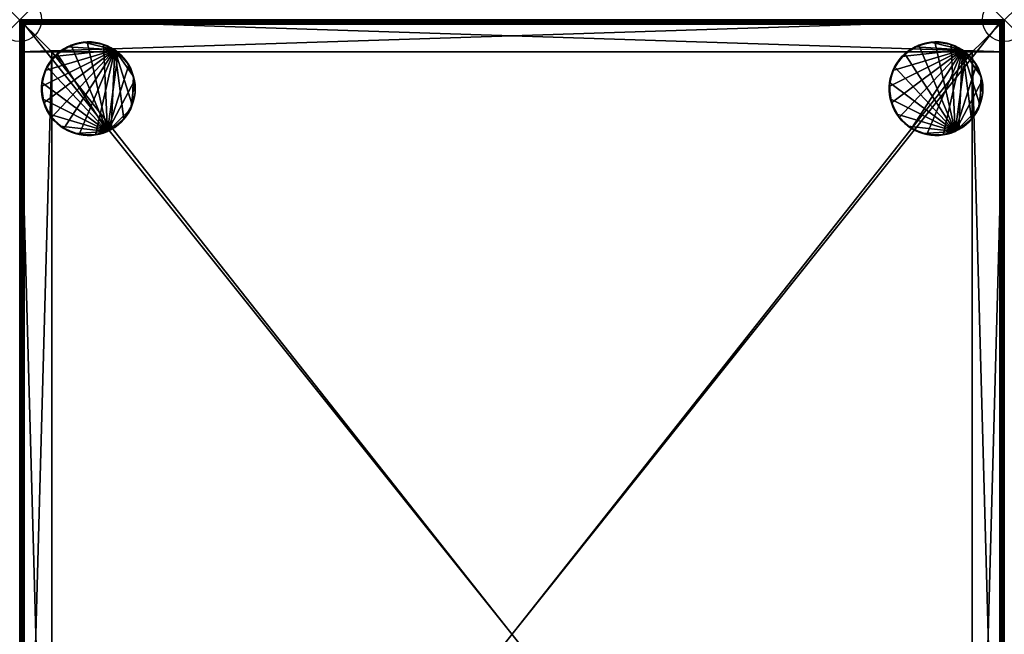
# Model space of a CAD drawing. Header units: inches. Extents: x 0 to 22.4, y -28 to 0.
# Tile 2 of 2: x 0 to 22.4, y -14 to 0. Entities that reach past the tile are written whole.
import ezdxf

# ---------------------------------------------------------------- set-up
doc = ezdxf.new("R2010")
doc.units = ezdxf.units.IN
doc.header["$MEASUREMENT"] = 0
doc.header["$PDMODE"] = 35
doc.header["$PDSIZE"] = 1
for name, color, linetype in [('A-FURN-3-NODE', 7, 'Continuous'), ('A-FURN-3-ST-LG', 252, 'Continuous'), ('A-FURN-3-ST-SI', 151, 'Continuous')]:
    doc.layers.add(name, color=color, linetype=linetype)
doc.layers.add('A-FURN-3-ST-LM', color=7, linetype='Continuous', true_color=0xffbd7a)

msp = doc.modelspace()

# ---------------------------------------------------------------- linework, layer by layer
at = {"layer": 'A-FURN-3-NODE'}
for p in [(0, 0), (22.428, 0)]:
    msp.add_point(p, dxfattribs=at)

# ---------------------------------------------------------------- meshes
at = {"layer": 'A-FURN-3-ST-LG'}
mesh = msp.add_polyface(dxfattribs=at)
corners = [(2.164, -0.689, 1.601), (0.497, -1.524, 1.601), (0.547, -1.897, 1.601), (0.58, -1.157, 1.601), (0.522, -1.337, 1.601), (0.506, -1.43, 1.601), (0.547, -1.246, 1.601), (0.784, -0.842, 1.601), (0.668, -0.991, 1.601), (0.62, -1.072, 1.601), (0.723, -0.914, 1.601), (0.497, -1.619, 1.601), (0.497, -1.524, 0), (0.497, -1.619, 0), (0.506, -1.43, 0), (0.522, -1.337, 0), (0.547, -1.246, 0), (0.58, -1.157, 0), (0.62, -1.072, 0), (0.668, -0.991, 0), (0.723, -0.914, 0), (0.784, -0.842, 0), (1.999, -2.546, 0), (1.172, -0.579, 0), (1.54, -0.504, 0), (0.852, -0.776, 0)]
mesh.append_faces([[corners[k] for k in face] for face in [(0, 1, 2), (0, 3, 1), (3, 4, 1), (4, 5, 1), (3, 6, 4), (0, 7, 3), (7, 8, 3), (8, 9, 3), (7, 10, 8), (11, 1, 12), (12, 13, 11), (1, 5, 14), (14, 12, 1), (5, 4, 15), (15, 14, 5), (4, 6, 16), (16, 15, 4), (6, 3, 17), (17, 16, 6), (3, 9, 18), (18, 17, 3), (9, 8, 19), (19, 18, 9), (8, 10, 20), (20, 19, 8), (21, 20, 10), (22, 23, 24), (22, 25, 23), (22, 18, 25), (18, 20, 25), (18, 19, 20), (14, 16, 18), (16, 17, 18), (14, 15, 16), (13, 12, 14)]])
mesh = msp.add_polyface(dxfattribs=at)
corners = [(2.164, -0.689, 1.601), (1.086, -0.617, 1.601), (0.784, -0.842, 1.601), (0.925, -0.716, 1.601), (0.852, -0.776, 1.601), (1.003, -0.663, 1.601), (1.446, -0.51, 1.601), (1.261, -0.548, 1.601), (1.172, -0.579, 1.601), (1.353, -0.525, 1.601), (1.635, -0.506, 1.601), (1.54, -0.504, 1.601), (0.723, -0.914, 1.601), (0.784, -0.842, 0), (0.852, -0.776, 0), (0.925, -0.716, 0), (1.003, -0.663, 0), (1.086, -0.617, 0), (1.172, -0.579, 0), (1.261, -0.548, 0), (1.353, -0.525, 0), (1.446, -0.51, 0), (1.54, -0.504, 0), (0.723, -0.914, 0)]
mesh.append_faces([[corners[k] for k in face] for face in [(0, 1, 2), (1, 5, 3), (12, 2, 13), (2, 4, 14), (14, 13, 2), (4, 3, 15), (15, 14, 4), (3, 5, 16), (16, 15, 3), (5, 1, 17), (17, 16, 5), (1, 8, 18), (18, 17, 1), (8, 7, 19), (19, 18, 8), (7, 9, 20), (20, 19, 7), (9, 6, 21), (21, 20, 9), (6, 11, 22), (22, 21, 6), (18, 20, 22), (20, 21, 22), (18, 19, 20), (14, 16, 18), (16, 17, 18), (14, 15, 16), (23, 13, 14)]])
mesh.append_faces([[corners[k] for k in face] for face in [(0, 6, 1)]], dxfattribs={"vtx0": -1})
mesh.append_faces([[corners[k] for k in face] for face in [(6, 7, 1)]], dxfattribs={"vtx0": -1, "vtx1": -1})
mesh.append_faces([[corners[k] for k in face] for face in [(1, 3, 2)]], dxfattribs={"vtx1": -1})
mesh.append_faces([[corners[k] for k in face] for face in [(3, 4, 2), (7, 8, 1), (6, 9, 7), (10, 11, 6)]], dxfattribs={"vtx2": -1})
mesh = msp.add_polyface(dxfattribs=at)
corners = [(2.164, -0.689, 1.601), (1.821, -0.535, 1.601), (1.446, -0.51, 1.601), (1.635, -0.506, 1.601), (1.728, -0.517, 1.601), (1.999, -0.597, 1.601), (1.912, -0.562, 1.601), (2.084, -0.639, 1.601), (2.433, -0.952, 1.601), (2.31, -0.808, 1.601), (2.24, -0.745, 1.601), (1.54, -0.504, 1.601), (1.635, -0.506, 0), (1.54, -0.504, 0), (1.728, -0.517, 0), (1.821, -0.535, 0), (1.912, -0.562, 0), (1.999, -0.597, 0), (2.084, -0.639, 0), (2.164, -0.689, 0), (2.24, -0.745, 0), (2.31, -0.808, 0), (2.375, -0.877, 1.601), (2.375, -0.877, 0)]
mesh.append_faces([[corners[k] for k in face] for face in [(5, 6, 1), (8, 9, 0), (9, 10, 0), (11, 3, 12), (12, 13, 11), (3, 4, 14), (14, 12, 3), (4, 1, 15), (15, 14, 4), (1, 6, 16), (16, 15, 1), (6, 5, 17), (17, 16, 6), (5, 7, 18), (18, 17, 5), (7, 0, 19), (19, 18, 7), (0, 10, 20), (20, 19, 0), (10, 9, 21), (21, 20, 10), (9, 22, 23), (23, 21, 9), (20, 21, 23), (16, 18, 20), (18, 19, 20), (16, 17, 18), (13, 14, 16), (14, 15, 16), (13, 12, 14)]])
mesh.append_faces([[corners[k] for k in face] for face in [(1, 3, 2)]], dxfattribs={"vtx0": -1, "vtx1": -1})
mesh.append_faces([[corners[k] for k in face] for face in [(0, 1, 2), (0, 5, 1)]], dxfattribs={"vtx0": -1, "vtx2": -1})
mesh.append_faces([[corners[k] for k in face] for face in [(1, 4, 3), (0, 7, 5)]], dxfattribs={"vtx2": -1})
mesh = msp.add_polyface(dxfattribs=at)
corners = [(2.594, -1.291, 1.601), (2.164, -0.689, 1.601), (2.565, -1.941, 1.601), (2.433, -0.952, 1.601), (2.375, -0.877, 1.601), (2.31, -0.808, 1.601), (2.528, -1.114, 1.601), (2.484, -1.031, 1.601), (2.565, -1.201, 1.601), (2.627, -1.666, 1.601), (2.627, -1.477, 1.601), (2.615, -1.383, 1.601), (2.631, -1.571, 1.601), (2.433, -0.952, 0), (2.375, -0.877, 0), (2.484, -1.031, 0), (2.528, -1.114, 0), (2.565, -1.201, 0), (2.594, -1.291, 0), (2.615, -1.383, 0), (2.627, -1.477, 0), (2.631, -1.571, 0), (2.627, -1.666, 0), (1.999, -2.546, 0), (2.24, -0.745, 0), (1.912, -0.562, 0), (1.54, -0.504, 0)]
mesh.append_faces([[corners[k] for k in face] for face in [(0, 1, 2), (0, 3, 1), (3, 4, 5), (0, 6, 3), (6, 7, 3), (0, 8, 6), (9, 12, 10), (4, 3, 13), (13, 14, 4), (3, 7, 15), (15, 13, 3), (7, 6, 16), (16, 15, 7), (6, 8, 17), (17, 16, 6), (8, 0, 18), (18, 17, 8), (0, 11, 19), (19, 18, 0), (11, 10, 20), (20, 19, 11), (10, 12, 21), (21, 20, 10), (22, 20, 21), (22, 19, 20), (15, 17, 19), (17, 18, 19), (15, 16, 17), (23, 24, 15), (24, 14, 15), (14, 13, 15), (23, 25, 24), (23, 26, 25)]])
mesh.append_faces([[corners[k] for k in face] for face in [(9, 10, 0)]], dxfattribs={"vtx1": -1})
mesh.append_faces([[corners[k] for k in face] for face in [(10, 11, 0)]], dxfattribs={"vtx2": -1})
mesh = msp.add_polyface(dxfattribs=at)
corners = [(21.473, -0.689, 1.601), (19.806, -1.524, 1.601), (19.856, -1.897, 1.601), (19.888, -1.158, 1.601), (19.831, -1.337, 1.601), (19.814, -1.43, 1.601), (19.856, -1.246, 1.601), (20.093, -0.842, 1.601), (19.976, -0.991, 1.601), (19.929, -1.072, 1.601), (20.031, -0.914, 1.601), (19.806, -1.619, 1.601), (19.806, -1.524, 0), (19.806, -1.619, 0), (19.814, -1.43, 0), (19.831, -1.337, 0), (19.856, -1.246, 0), (19.888, -1.158, 0), (19.929, -1.072, 0), (19.976, -0.991, 0), (20.031, -0.914, 0), (20.093, -0.842, 0), (21.308, -2.546, 0), (20.48, -0.579, 0), (20.848, -0.504, 0), (20.16, -0.776, 0)]
mesh.append_faces([[corners[k] for k in face] for face in [(0, 1, 2), (0, 3, 1), (3, 4, 1), (4, 5, 1), (3, 6, 4), (0, 7, 3), (7, 8, 3), (8, 9, 3), (7, 10, 8), (11, 1, 12), (12, 13, 11), (1, 5, 14), (14, 12, 1), (5, 4, 15), (15, 14, 5), (4, 6, 16), (16, 15, 4), (6, 3, 17), (17, 16, 6), (3, 9, 18), (18, 17, 3), (9, 8, 19), (19, 18, 9), (8, 10, 20), (20, 19, 8), (21, 20, 10), (22, 23, 24), (22, 25, 23), (22, 18, 25), (18, 20, 25), (18, 19, 20), (14, 16, 18), (16, 17, 18), (14, 15, 16), (13, 12, 14)]])
mesh = msp.add_polyface(dxfattribs=at)
corners = [(21.473, -0.689, 1.601), (20.394, -0.617, 1.601), (20.093, -0.842, 1.601), (20.233, -0.716, 1.601), (20.16, -0.776, 1.601), (20.311, -0.663, 1.601), (20.754, -0.511, 1.601), (20.569, -0.548, 1.601), (20.48, -0.579, 1.601), (20.661, -0.525, 1.601), (20.943, -0.506, 1.601), (20.848, -0.504, 1.601), (20.031, -0.914, 1.601), (20.093, -0.842, 0), (20.16, -0.776, 0), (20.233, -0.716, 0), (20.311, -0.663, 0), (20.394, -0.617, 0), (20.48, -0.579, 0), (20.569, -0.548, 0), (20.661, -0.525, 0), (20.754, -0.511, 0), (20.848, -0.504, 0), (20.031, -0.914, 0)]
mesh.append_faces([[corners[k] for k in face] for face in [(0, 1, 2), (1, 5, 3), (12, 2, 13), (2, 4, 14), (14, 13, 2), (4, 3, 15), (15, 14, 4), (3, 5, 16), (16, 15, 3), (5, 1, 17), (17, 16, 5), (1, 8, 18), (18, 17, 1), (8, 7, 19), (19, 18, 8), (7, 9, 20), (20, 19, 7), (9, 6, 21), (21, 20, 9), (6, 11, 22), (22, 21, 6), (18, 20, 22), (20, 21, 22), (18, 19, 20), (14, 16, 18), (16, 17, 18), (14, 15, 16), (23, 13, 14)]])
mesh.append_faces([[corners[k] for k in face] for face in [(0, 6, 1)]], dxfattribs={"vtx0": -1})
mesh.append_faces([[corners[k] for k in face] for face in [(6, 7, 1)]], dxfattribs={"vtx0": -1, "vtx1": -1})
mesh.append_faces([[corners[k] for k in face] for face in [(1, 3, 2)]], dxfattribs={"vtx1": -1})
mesh.append_faces([[corners[k] for k in face] for face in [(3, 4, 2), (7, 8, 1), (6, 9, 7), (10, 11, 6)]], dxfattribs={"vtx2": -1})
mesh = msp.add_polyface(dxfattribs=at)
corners = [(21.473, -0.689, 1.601), (21.129, -0.536, 1.601), (20.754, -0.511, 1.601), (20.943, -0.506, 1.601), (21.037, -0.517, 1.601), (21.308, -0.597, 1.601), (21.22, -0.562, 1.601), (21.392, -0.639, 1.601), (21.741, -0.952, 1.601), (21.619, -0.808, 1.601), (21.548, -0.745, 1.601), (20.848, -0.504, 1.601), (20.943, -0.506, 0), (20.848, -0.504, 0), (21.037, -0.517, 0), (21.129, -0.536, 0), (21.22, -0.562, 0), (21.308, -0.597, 0), (21.392, -0.639, 0), (21.473, -0.689, 0), (21.548, -0.745, 0), (21.619, -0.808, 0), (21.683, -0.877, 1.601), (21.683, -0.877, 0)]
mesh.append_faces([[corners[k] for k in face] for face in [(5, 6, 1), (8, 9, 0), (9, 10, 0), (11, 3, 12), (12, 13, 11), (3, 4, 14), (14, 12, 3), (4, 1, 15), (15, 14, 4), (1, 6, 16), (16, 15, 1), (6, 5, 17), (17, 16, 6), (5, 7, 18), (18, 17, 5), (7, 0, 19), (19, 18, 7), (0, 10, 20), (20, 19, 0), (10, 9, 21), (21, 20, 10), (9, 22, 23), (23, 21, 9), (20, 21, 23), (16, 18, 20), (18, 19, 20), (16, 17, 18), (13, 14, 16), (14, 15, 16), (13, 12, 14)]])
mesh.append_faces([[corners[k] for k in face] for face in [(1, 3, 2)]], dxfattribs={"vtx0": -1, "vtx1": -1})
mesh.append_faces([[corners[k] for k in face] for face in [(0, 1, 2), (0, 5, 1)]], dxfattribs={"vtx0": -1, "vtx2": -1})
mesh.append_faces([[corners[k] for k in face] for face in [(1, 4, 3), (0, 7, 5)]], dxfattribs={"vtx2": -1})
mesh = msp.add_polyface(dxfattribs=at)
corners = [(21.902, -1.291, 1.601), (21.473, -0.689, 1.601), (21.874, -1.942, 1.601), (21.741, -0.952, 1.601), (21.683, -0.877, 1.601), (21.619, -0.808, 1.601), (21.837, -1.114, 1.601), (21.793, -1.031, 1.601), (21.874, -1.202, 1.601), (21.936, -1.666, 1.601), (21.936, -1.477, 1.601), (21.923, -1.384, 1.601), (21.94, -1.572, 1.601), (21.741, -0.952, 0), (21.683, -0.877, 0), (21.793, -1.031, 0), (21.837, -1.114, 0), (21.874, -1.202, 0), (21.902, -1.291, 0), (21.923, -1.384, 0), (21.936, -1.477, 0), (21.94, -1.572, 0), (21.936, -1.666, 0), (21.308, -2.546, 0), (21.548, -0.745, 0), (21.22, -0.562, 0), (20.848, -0.504, 0)]
mesh.append_faces([[corners[k] for k in face] for face in [(0, 1, 2), (0, 3, 1), (3, 4, 5), (0, 6, 3), (6, 7, 3), (0, 8, 6), (9, 12, 10), (4, 3, 13), (13, 14, 4), (3, 7, 15), (15, 13, 3), (7, 6, 16), (16, 15, 7), (6, 8, 17), (17, 16, 6), (8, 0, 18), (18, 17, 8), (0, 11, 19), (19, 18, 0), (11, 10, 20), (20, 19, 11), (10, 12, 21), (21, 20, 10), (22, 20, 21), (22, 19, 20), (15, 17, 19), (17, 18, 19), (15, 16, 17), (23, 24, 15), (24, 14, 15), (14, 13, 15), (23, 25, 24), (23, 26, 25)]])
mesh.append_faces([[corners[k] for k in face] for face in [(9, 10, 0)]], dxfattribs={"vtx1": -1})
mesh.append_faces([[corners[k] for k in face] for face in [(10, 11, 0)]], dxfattribs={"vtx2": -1})
mesh = msp.add_polyface(dxfattribs=at)
corners = [(1.353, -2.618, 1.601), (1.54, -2.639, 1.601), (1.728, -2.626, 1.601), (1.446, -2.632, 1.601), (2.164, -0.689, 1.601), (1.003, -2.48, 1.601), (1.172, -2.564, 1.601), (1.261, -2.595, 1.601), (1.086, -2.526, 1.601), (0.723, -2.229, 1.601), (0.852, -2.367, 1.601), (0.925, -2.427, 1.601), (0.547, -1.897, 1.601), (1.446, -2.632, 0), (1.54, -2.639, 0), (1.353, -2.618, 0), (1.261, -2.595, 0), (1.172, -2.564, 0), (1.086, -2.526, 0), (1.003, -2.48, 0), (0.925, -2.427, 0), (0.852, -2.367, 0), (1.999, -2.546, 0), (0.506, -1.43, 0), (0.62, -1.072, 0), (0.522, -1.806, 0), (0.668, -2.152, 0), (1.635, -2.637, 0)]
mesh.append_faces([[corners[k] for k in face] for face in [(0, 1, 2), (0, 3, 1), (4, 5, 0), (5, 6, 0), (6, 7, 0), (5, 8, 6), (4, 9, 5), (10, 11, 5), (4, 12, 9), (1, 3, 13), (13, 14, 1), (3, 0, 15), (15, 13, 3), (0, 7, 16), (16, 15, 0), (7, 6, 17), (17, 16, 7), (6, 8, 18), (18, 17, 6), (8, 5, 19), (19, 18, 8), (5, 11, 20), (20, 19, 5), (21, 20, 11), (22, 23, 24), (22, 25, 23), (22, 26, 25), (22, 20, 26)]])
mesh.append_faces([[corners[k] for k in face] for face in [(22, 16, 20)]], dxfattribs={"vtx0": -1})
mesh.append_faces([[corners[k] for k in face] for face in [(16, 18, 20), (27, 13, 16)]], dxfattribs={"vtx0": -1, "vtx1": -1})
mesh.append_faces([[corners[k] for k in face] for face in [(18, 19, 20), (16, 17, 18), (13, 15, 16), (27, 14, 13)]], dxfattribs={"vtx2": -1})
mesh = msp.add_polyface(dxfattribs=at)
corners = [(2.164, -0.689, 1.601), (2.084, -2.504, 1.601), (2.375, -2.266, 1.601), (2.24, -2.398, 1.601), (2.164, -2.454, 1.601), (1.728, -2.626, 1.601), (1.912, -2.581, 1.601), (1.999, -2.546, 1.601), (1.821, -2.608, 1.601), (1.353, -2.618, 1.601), (1.54, -2.639, 1.601), (1.635, -2.637, 1.601), (2.31, -2.335, 1.601), (2.24, -2.398, 0), (2.31, -2.335, 0), (2.164, -2.454, 0), (2.084, -2.504, 0), (1.999, -2.546, 0), (1.912, -2.581, 0), (1.821, -2.608, 0), (1.728, -2.626, 0), (1.635, -2.637, 0), (1.54, -2.639, 0), (1.261, -2.595, 0), (2.528, -2.029, 0)]
mesh.append_faces([[corners[k] for k in face] for face in [(0, 1, 2), (1, 3, 2), (1, 4, 3), (0, 5, 1), (5, 6, 1), (6, 7, 1), (5, 8, 6), (0, 9, 5), (10, 11, 5), (12, 3, 13), (13, 14, 12), (3, 4, 15), (15, 13, 3), (4, 1, 16), (16, 15, 4), (1, 7, 17), (17, 16, 1), (7, 6, 18), (18, 17, 7), (6, 8, 19), (19, 18, 6), (8, 5, 20), (20, 19, 8), (5, 11, 21), (21, 20, 5), (11, 10, 22), (22, 21, 11), (19, 20, 21), (24, 14, 17), (14, 13, 15)]])
mesh.append_faces([[corners[k] for k in face] for face in [(17, 21, 23), (17, 19, 21)]], dxfattribs={"vtx0": -1, "vtx2": -1})
mesh.append_faces([[corners[k] for k in face] for face in [(14, 15, 17)]], dxfattribs={"vtx1": -1})
mesh.append_faces([[corners[k] for k in face] for face in [(17, 18, 19), (15, 16, 17)]], dxfattribs={"vtx2": -1})
mesh = msp.add_polyface(dxfattribs=at)
corners = [(2.627, -1.666, 1.601), (2.594, -1.852, 1.601), (2.615, -1.759, 1.601), (2.565, -1.941, 1.601), (2.594, -1.291, 1.601), (2.164, -0.689, 1.601), (2.375, -2.266, 1.601), (2.484, -2.112, 1.601), (2.528, -2.029, 1.601), (2.433, -2.191, 1.601), (2.24, -2.398, 1.601), (2.31, -2.335, 1.601), (2.631, -1.571, 1.601), (2.627, -1.666, 0), (2.631, -1.571, 0), (2.615, -1.759, 0), (2.594, -1.852, 0), (2.565, -1.941, 0), (2.528, -2.029, 0), (2.484, -2.112, 0), (2.433, -2.191, 0), (2.375, -2.266, 0), (2.31, -2.335, 0), (2.615, -1.383, 0), (1.999, -2.546, 0), (2.484, -1.031, 0)]
mesh.append_faces([[corners[k] for k in face] for face in [(0, 1, 2), (0, 3, 1), (0, 4, 3), (5, 6, 3), (6, 7, 3), (7, 8, 3), (6, 9, 7), (10, 11, 6), (12, 0, 13), (13, 14, 12), (0, 2, 15), (15, 13, 0), (2, 1, 16), (16, 15, 2), (1, 3, 17), (17, 16, 1), (3, 8, 18), (18, 17, 3), (8, 7, 19), (19, 18, 8), (7, 9, 20), (20, 19, 7), (9, 6, 21), (21, 20, 9), (6, 11, 22), (22, 21, 6), (13, 18, 23), (18, 24, 23), (24, 25, 23), (20, 21, 22), (13, 16, 18), (16, 17, 18), (13, 15, 16)]])
mesh.append_faces([[corners[k] for k in face] for face in [(18, 20, 22)]], dxfattribs={"vtx0": -1})
mesh.append_faces([[corners[k] for k in face] for face in [(18, 19, 20)]], dxfattribs={"vtx2": -1})
mesh = msp.add_polyface(dxfattribs=at)
corners = [(20.661, -2.618, 1.601), (20.848, -2.639, 1.601), (21.037, -2.626, 1.601), (20.754, -2.633, 1.601), (21.473, -0.689, 1.601), (20.311, -2.48, 1.601), (20.48, -2.564, 1.601), (20.569, -2.595, 1.601), (20.394, -2.526, 1.601), (20.031, -2.229, 1.601), (20.16, -2.367, 1.601), (20.233, -2.427, 1.601), (19.856, -1.897, 1.601), (20.754, -2.633, 0), (20.848, -2.639, 0), (20.661, -2.618, 0), (20.569, -2.595, 0), (20.48, -2.564, 0), (20.394, -2.526, 0), (20.311, -2.48, 0), (20.233, -2.427, 0), (20.16, -2.367, 0), (21.308, -2.546, 0), (19.814, -1.43, 0), (19.929, -1.072, 0), (19.831, -1.806, 0), (19.976, -2.152, 0), (20.943, -2.637, 0)]
mesh.append_faces([[corners[k] for k in face] for face in [(0, 1, 2), (0, 3, 1), (4, 5, 0), (5, 6, 0), (6, 7, 0), (5, 8, 6), (4, 9, 5), (10, 11, 5), (4, 12, 9), (1, 3, 13), (13, 14, 1), (3, 0, 15), (15, 13, 3), (0, 7, 16), (16, 15, 0), (7, 6, 17), (17, 16, 7), (6, 8, 18), (18, 17, 6), (8, 5, 19), (19, 18, 8), (5, 11, 20), (20, 19, 5), (21, 20, 11), (22, 23, 24), (22, 25, 23), (22, 26, 25), (22, 20, 26)]])
mesh.append_faces([[corners[k] for k in face] for face in [(22, 16, 20)]], dxfattribs={"vtx0": -1})
mesh.append_faces([[corners[k] for k in face] for face in [(16, 18, 20), (27, 13, 16)]], dxfattribs={"vtx0": -1, "vtx1": -1})
mesh.append_faces([[corners[k] for k in face] for face in [(18, 19, 20), (16, 17, 18), (13, 15, 16), (27, 14, 13)]], dxfattribs={"vtx2": -1})
mesh = msp.add_polyface(dxfattribs=at)
corners = [(21.473, -0.689, 1.601), (21.392, -2.504, 1.601), (21.683, -2.266, 1.601), (21.548, -2.398, 1.601), (21.473, -2.454, 1.601), (21.037, -2.626, 1.601), (21.22, -2.581, 1.601), (21.308, -2.546, 1.601), (21.129, -2.608, 1.601), (20.661, -2.618, 1.601), (20.848, -2.639, 1.601), (20.943, -2.637, 1.601), (21.619, -2.335, 1.601), (21.548, -2.398, 0), (21.619, -2.335, 0), (21.473, -2.454, 0), (21.392, -2.504, 0), (21.308, -2.546, 0), (21.22, -2.581, 0), (21.129, -2.608, 0), (21.037, -2.626, 0), (20.943, -2.637, 0), (20.848, -2.639, 0), (20.569, -2.595, 0), (21.837, -2.029, 0)]
mesh.append_faces([[corners[k] for k in face] for face in [(0, 1, 2), (1, 3, 2), (1, 4, 3), (0, 5, 1), (5, 6, 1), (6, 7, 1), (5, 8, 6), (0, 9, 5), (10, 11, 5), (12, 3, 13), (13, 14, 12), (3, 4, 15), (15, 13, 3), (4, 1, 16), (16, 15, 4), (1, 7, 17), (17, 16, 1), (7, 6, 18), (18, 17, 7), (6, 8, 19), (19, 18, 6), (8, 5, 20), (20, 19, 8), (5, 11, 21), (21, 20, 5), (11, 10, 22), (22, 21, 11), (19, 20, 21), (24, 14, 17), (14, 13, 15)]])
mesh.append_faces([[corners[k] for k in face] for face in [(17, 21, 23), (17, 19, 21)]], dxfattribs={"vtx0": -1, "vtx2": -1})
mesh.append_faces([[corners[k] for k in face] for face in [(14, 15, 17)]], dxfattribs={"vtx1": -1})
mesh.append_faces([[corners[k] for k in face] for face in [(17, 18, 19), (15, 16, 17)]], dxfattribs={"vtx2": -1})
mesh = msp.add_polyface(dxfattribs=at)
corners = [(21.936, -1.666, 1.601), (21.902, -1.852, 1.601), (21.923, -1.76, 1.601), (21.874, -1.942, 1.601), (21.902, -1.291, 1.601), (21.473, -0.689, 1.601), (21.683, -2.266, 1.601), (21.793, -2.112, 1.601), (21.837, -2.029, 1.601), (21.741, -2.191, 1.601), (21.548, -2.398, 1.601), (21.619, -2.335, 1.601), (21.94, -1.572, 1.601), (21.936, -1.666, 0), (21.94, -1.572, 0), (21.923, -1.76, 0), (21.902, -1.852, 0), (21.874, -1.942, 0), (21.837, -2.029, 0), (21.793, -2.112, 0), (21.741, -2.191, 0), (21.683, -2.266, 0), (21.619, -2.335, 0), (21.923, -1.384, 0), (21.308, -2.546, 0), (21.793, -1.031, 0)]
mesh.append_faces([[corners[k] for k in face] for face in [(0, 1, 2), (0, 3, 1), (0, 4, 3), (5, 6, 3), (6, 7, 3), (7, 8, 3), (6, 9, 7), (10, 11, 6), (12, 0, 13), (13, 14, 12), (0, 2, 15), (15, 13, 0), (2, 1, 16), (16, 15, 2), (1, 3, 17), (17, 16, 1), (3, 8, 18), (18, 17, 3), (8, 7, 19), (19, 18, 8), (7, 9, 20), (20, 19, 7), (9, 6, 21), (21, 20, 9), (6, 11, 22), (22, 21, 6), (13, 18, 23), (18, 24, 23), (24, 25, 23), (20, 21, 22), (13, 16, 18), (16, 17, 18), (13, 15, 16)]])
mesh.append_faces([[corners[k] for k in face] for face in [(18, 20, 22)]], dxfattribs={"vtx0": -1})
mesh.append_faces([[corners[k] for k in face] for face in [(18, 19, 20)]], dxfattribs={"vtx2": -1})
mesh = msp.add_polyface(dxfattribs=at)
corners = [(0.723, -2.229, 1.601), (0.852, -2.367, 1.601), (1.003, -2.48, 1.601), (0.784, -2.301, 1.601), (0.547, -1.897, 1.601), (0.62, -2.071, 1.601), (0.668, -2.152, 1.601), (0.58, -1.985, 1.601), (0.497, -1.524, 1.601), (0.506, -1.713, 1.601), (0.522, -1.806, 1.601), (0.497, -1.619, 1.601), (0.925, -2.427, 1.601), (0.852, -2.367, 0), (0.784, -2.301, 0), (0.723, -2.229, 0), (0.668, -2.152, 0), (0.62, -2.071, 0), (0.58, -1.985, 0), (0.547, -1.897, 0), (0.522, -1.806, 0), (0.506, -1.713, 0), (0.497, -1.619, 0), (0.506, -1.43, 0), (0.925, -2.427, 0)]
mesh.append_faces([[corners[k] for k in face] for face in [(0, 1, 2), (0, 3, 1), (4, 5, 0), (5, 6, 0), (4, 7, 5), (8, 9, 4), (9, 10, 4), (8, 11, 9), (12, 1, 13), (1, 3, 14), (14, 13, 1), (3, 0, 15), (15, 14, 3), (0, 6, 16), (16, 15, 0), (6, 5, 17), (17, 16, 6), (5, 7, 18), (18, 17, 5), (7, 4, 19), (19, 18, 7), (4, 10, 20), (20, 19, 4), (10, 9, 21), (21, 20, 10), (9, 11, 22), (22, 21, 9), (20, 22, 23), (20, 21, 22), (16, 18, 20), (18, 19, 20), (16, 17, 18), (24, 13, 14)]])
mesh.append_faces([[corners[k] for k in face] for face in [(24, 14, 16)]], dxfattribs={"vtx1": -1})
mesh.append_faces([[corners[k] for k in face] for face in [(14, 15, 16)]], dxfattribs={"vtx2": -1})
mesh = msp.add_polyface(dxfattribs=at)
corners = [(20.031, -2.229, 1.601), (20.16, -2.367, 1.601), (20.311, -2.48, 1.601), (20.093, -2.301, 1.601), (19.856, -1.897, 1.601), (19.929, -2.071, 1.601), (19.976, -2.152, 1.601), (19.888, -1.986, 1.601), (19.806, -1.524, 1.601), (19.814, -1.713, 1.601), (19.831, -1.806, 1.601), (19.806, -1.619, 1.601), (20.233, -2.427, 1.601), (20.16, -2.367, 0), (20.093, -2.301, 0), (20.031, -2.229, 0), (19.976, -2.152, 0), (19.929, -2.071, 0), (19.888, -1.986, 0), (19.856, -1.897, 0), (19.831, -1.806, 0), (19.814, -1.713, 0), (19.806, -1.619, 0), (19.814, -1.43, 0), (20.233, -2.427, 0)]
mesh.append_faces([[corners[k] for k in face] for face in [(0, 1, 2), (0, 3, 1), (4, 5, 0), (5, 6, 0), (4, 7, 5), (8, 9, 4), (9, 10, 4), (8, 11, 9), (12, 1, 13), (1, 3, 14), (14, 13, 1), (3, 0, 15), (15, 14, 3), (0, 6, 16), (16, 15, 0), (6, 5, 17), (17, 16, 6), (5, 7, 18), (18, 17, 5), (7, 4, 19), (19, 18, 7), (4, 10, 20), (20, 19, 4), (10, 9, 21), (21, 20, 10), (9, 11, 22), (22, 21, 9), (20, 22, 23), (20, 21, 22), (16, 18, 20), (18, 19, 20), (16, 17, 18), (24, 13, 14)]])
mesh.append_faces([[corners[k] for k in face] for face in [(24, 14, 16)]], dxfattribs={"vtx1": -1})
mesh.append_faces([[corners[k] for k in face] for face in [(14, 15, 16)]], dxfattribs={"vtx2": -1})
at = {"layer": 'A-FURN-3-ST-LM'}
mesh = msp.add_polyface(dxfattribs=at)
corners = [(0, -27.95, 13.5), (0.05, 0, 13.5), (0.05, -28, 13.5), (0.072, -27.956, 13.983), (22.347, -27.938, 13.992), (0.081, -27.938, 13.992), (22.338, -27.92, 13.998), (0.09, -27.92, 13.998), (0.1, -27.9, 14), (0, -27.95, 13.9), (0.002, -27.963, 13.9), (0.002, -27.949, 13.92), (0.008, -27.965, 13.93), (0.008, -27.946, 13.938), (0.022, -27.956, 13.958), (0.017, -27.942, 13.956), (0.029, -27.935, 13.971), (0.042, -27.941, 13.98), (0.044, -27.928, 13.983), (0.068, -27.922, 13.994), (0.062, -27.919, 13.992), (0.08, -27.91, 13.998), (0.04, -27.96, 13.971), (0.058, -27.939, 13.988), (0.08, -27.92, 13.997), (0.063, -27.95, 13.985), (0.065, -27.971, 13.971), (0.083, -27.925, 13.997), (0.002, -27.963, 13.5), (0, -0.05, 13.9), (0.1, -0.1, 14), (0.062, -0.081, 13.992), (0.044, -0.072, 13.983), (0.029, -0.065, 13.971), (0.008, -0.054, 13.938), (0.002, -0.051, 13.92), (22.328, -27.9, 14)]
mesh.append_faces([[corners[k] for k in face] for face in [(3, 4, 5), (5, 6, 7), (7, 6, 8), (9, 10, 11), (11, 12, 13), (13, 12, 14), (13, 14, 15), (15, 14, 16), (16, 14, 17), (16, 17, 18), (18, 17, 19), (18, 19, 20), (20, 19, 21), (21, 19, 8), (14, 22, 17), (17, 22, 23), (17, 23, 19), (19, 23, 24), (19, 24, 8), (25, 26, 3), (25, 3, 5), (25, 5, 27), (27, 5, 7), (27, 7, 8), (27, 8, 24), (23, 22, 25), (24, 23, 25), (27, 24, 25), (9, 0, 10), (10, 0, 28), (29, 0, 9), (8, 30, 21), (21, 31, 20), (20, 32, 18), (18, 32, 16), (16, 33, 15), (15, 34, 13), (13, 35, 11), (11, 35, 9), (36, 30, 8)]])
mesh.append_faces([[corners[k] for k in face] for face in [(0, 1, 2)]], dxfattribs={"vtx0": -1, "vtx1": -1, "vtx2": -1})
mesh = msp.add_polyface(dxfattribs=at)
corners = [(0.072, -0.044, 13.983), (0.059, -0.042, 13.98), (0.078, -0.068, 13.994), (0.081, -0.062, 13.992), (0.09, -0.08, 13.998), (0.1, -0.1, 14), (0.04, -0.04, 13.971), (0.061, -0.058, 13.988), (0.08, -0.08, 13.997), (0.002, -0.051, 13.92), (0.002, -0.037, 13.9), (0, -0.05, 13.9), (0.008, -0.054, 13.938), (0.008, -0.036, 13.931), (0.024, -0.045, 13.961), (0.017, -0.058, 13.956), (0.029, -0.065, 13.971), (0.05, -0.063, 13.985), (0.044, -0.072, 13.983), (0.062, -0.081, 13.992), (0.075, -0.083, 13.997), (0.08, -0.09, 13.998), (0.002, -0.037, 13.5), (0, -0.05, 13.5), (0.05, 0, 13.5), (0, -27.95, 13.5), (22.378, 0, 13.5), (0.05, -28, 13.5), (22.356, -0.044, 13.983), (22.347, -0.062, 13.992), (22.328, -0.1, 14), (0.08, -27.91, 13.998), (0.062, -27.919, 13.992), (0.029, -27.935, 13.971), (0.017, -27.942, 13.956), (0.008, -27.946, 13.938), (0, -27.95, 13.9)]
mesh.append_faces([[corners[k] for k in face] for face in [(0, 1, 2), (0, 2, 3), (3, 2, 4), (4, 2, 5), (1, 6, 7), (1, 7, 2), (2, 7, 8), (2, 8, 5), (9, 10, 11), (9, 12, 13), (13, 12, 14), (12, 15, 14), (14, 15, 16), (14, 16, 17), (17, 16, 18), (17, 18, 19), (17, 19, 20), (20, 19, 21), (20, 21, 5), (20, 5, 8), (7, 6, 17), (17, 6, 14), (8, 7, 17), (20, 8, 17), (10, 22, 11), (11, 22, 23), (28, 0, 3), (29, 3, 4), (30, 4, 5), (23, 25, 11), (31, 5, 21), (31, 21, 19), (32, 19, 18), (33, 18, 16), (34, 16, 15), (34, 15, 12), (35, 12, 9), (36, 9, 11)]])
mesh.append_faces([[corners[k] for k in face] for face in [(23, 24, 25)]], dxfattribs={"vtx0": -1, "vtx1": -1})
mesh.append_faces([[corners[k] for k in face] for face in [(24, 26, 27)]], dxfattribs={"vtx1": -1, "vtx2": -1})
mesh = msp.add_polyface(dxfattribs=at)
corners = [(0.05, 0, 13.9), (0.037, -0.002, 13.9), (0.051, -0.002, 13.92), (0.035, -0.008, 13.93), (0.054, -0.008, 13.938), (0.044, -0.022, 13.958), (0.058, -0.017, 13.956), (0.065, -0.029, 13.971), (0.059, -0.042, 13.98), (0.072, -0.044, 13.983), (0.025, -0.007, 13.9), (0.021, -0.021, 13.939), (0.04, -0.04, 13.971), (0.015, -0.015, 13.9), (0.007, -0.025, 13.9), (0.008, -0.036, 13.931), (0.002, -0.037, 13.9), (0.002, -0.051, 13.92), (0.024, -0.045, 13.961), (0.05, 0, 13.5), (0.037, -0.002, 13.5), (0.025, -0.007, 13.5), (0.015, -0.015, 13.5), (0.007, -0.025, 13.5), (0.002, -0.037, 13.5), (0, -0.05, 13.5), (22.378, 0, 13.9), (22.377, -0.002, 13.92), (22.374, -0.008, 13.938), (22.363, -0.029, 13.971), (22.356, -0.044, 13.983)]
mesh.append_faces([[corners[k] for k in face] for face in [(0, 1, 2), (2, 1, 3), (2, 3, 4), (4, 3, 5), (4, 5, 6), (6, 5, 7), (7, 5, 8), (7, 8, 9), (1, 10, 3), (3, 10, 11), (3, 11, 5), (5, 11, 12), (5, 12, 8), (10, 13, 11), (11, 13, 14), (11, 14, 15), (15, 14, 16), (15, 16, 17), (15, 18, 11), (11, 18, 12), (0, 19, 1), (1, 19, 20), (1, 20, 10), (10, 20, 21), (10, 21, 13), (13, 21, 22), (13, 22, 14), (14, 22, 23), (14, 23, 16), (16, 23, 24), (0, 26, 19), (27, 0, 2), (27, 2, 4), (28, 4, 6), (29, 6, 7), (30, 7, 9)]])
mesh.append_faces([[corners[k] for k in face] for face in [(25, 23, 22), (25, 22, 21), (25, 20, 19)]], dxfattribs={"vtx0": -1, "vtx2": -1})
mesh.append_faces([[corners[k] for k in face] for face in [(24, 23, 25)]], dxfattribs={"vtx1": -1})
mesh.append_faces([[corners[k] for k in face] for face in [(21, 20, 25)]], dxfattribs={"vtx1": -1, "vtx2": -1})
mesh = msp.add_polyface(dxfattribs=at)
corners = [(0.05, -28, 13.5), (22.378, 0, 13.5), (22.378, -28, 13.5), (22.428, -27.95, 13.5), (22.356, -27.956, 13.983), (22.369, -27.958, 13.98), (22.35, -27.932, 13.994), (22.347, -27.938, 13.992), (22.338, -27.92, 13.998), (22.328, -27.9, 14), (22.388, -27.96, 13.971), (22.367, -27.942, 13.988), (22.348, -27.92, 13.997), (22.42, -27.964, 13.931), (22.426, -27.963, 13.9), (22.426, -27.949, 13.92), (22.428, -27.95, 13.9), (22.42, -27.946, 13.938), (22.404, -27.955, 13.961), (22.411, -27.942, 13.956), (22.399, -27.935, 13.971), (22.378, -27.937, 13.985), (22.383, -27.928, 13.983), (22.366, -27.919, 13.992), (22.353, -27.918, 13.997), (22.347, -27.91, 13.998), (22.426, -27.963, 13.5), (0.072, -27.956, 13.983), (0.081, -27.938, 13.992), (0.1, -27.9, 14), (22.428, -0.05, 13.9), (22.42, -0.054, 13.938), (22.411, -0.058, 13.956), (22.399, -0.065, 13.971), (22.366, -0.081, 13.992), (22.347, -0.09, 13.998), (22.428, -0.05, 13.5)]
mesh.append_faces([[corners[k] for k in face] for face in [(4, 5, 6), (4, 6, 7), (7, 6, 8), (8, 6, 9), (5, 10, 11), (5, 11, 6), (6, 11, 12), (6, 12, 9), (13, 14, 15), (15, 14, 16), (15, 17, 13), (13, 17, 18), (17, 19, 18), (18, 19, 20), (18, 20, 21), (21, 20, 22), (21, 22, 23), (21, 23, 24), (24, 23, 25), (24, 25, 9), (24, 9, 12), (11, 10, 21), (21, 10, 18), (12, 11, 21), (24, 12, 21), (14, 26, 16), (16, 26, 3), (27, 4, 7), (28, 7, 8), (29, 8, 9), (16, 30, 15), (15, 31, 17), (17, 32, 19), (19, 32, 20), (20, 33, 22), (22, 34, 23), (23, 35, 25), (25, 35, 9), (36, 16, 3)]])
mesh.append_faces([[corners[k] for k in face] for face in [(0, 1, 2)]], dxfattribs={"vtx0": -1, "vtx1": -1})
mesh.append_faces([[corners[k] for k in face] for face in [(2, 1, 3)]], dxfattribs={"vtx0": -1, "vtx1": -1, "vtx2": -1})
mesh = msp.add_polyface(dxfattribs=at)
corners = [(22.428, -0.05, 13.5), (22.378, 0, 13.5), (22.391, -0.002, 13.5), (22.403, -0.007, 13.5), (22.413, -0.015, 13.5), (22.421, -0.025, 13.5), (22.426, -0.037, 13.5), (0.05, 0, 13.5), (22.378, 0, 13.9), (0.05, 0, 13.9), (22.377, -0.002, 13.92), (0.054, -0.008, 13.938), (22.374, -0.008, 13.938), (0.058, -0.017, 13.956), (22.369, -0.017, 13.956), (22.363, -0.029, 13.971), (0.065, -0.029, 13.971), (22.356, -0.044, 13.983), (22.426, -0.051, 13.92), (22.426, -0.037, 13.9), (22.42, -0.035, 13.93), (22.421, -0.025, 13.9), (22.406, -0.021, 13.939), (22.406, -0.044, 13.958), (22.388, -0.04, 13.971), (22.413, -0.015, 13.9), (22.403, -0.007, 13.9), (22.392, -0.008, 13.931), (22.391, -0.002, 13.9), (22.383, -0.024, 13.961), (22.365, -0.05, 13.985)]
mesh.append_faces([[corners[k] for k in face] for face in [(7, 8, 1), (8, 9, 10), (10, 11, 12), (12, 13, 14), (14, 13, 15), (15, 16, 17), (18, 19, 20), (19, 21, 20), (20, 21, 22), (20, 22, 23), (23, 22, 24), (21, 25, 22), (22, 25, 26), (22, 26, 27), (27, 26, 28), (27, 28, 10), (10, 28, 8), (10, 12, 27), (27, 12, 29), (27, 29, 22), (22, 29, 24), (12, 14, 29), (29, 14, 15), (29, 15, 30), (30, 15, 17), (30, 24, 29), (19, 6, 21), (21, 6, 5), (21, 5, 25), (25, 5, 4), (25, 4, 26), (26, 4, 3), (26, 3, 28), (28, 3, 2), (28, 2, 8), (8, 2, 1)]])
mesh.append_faces([[corners[k] for k in face] for face in [(0, 5, 6)]], dxfattribs={"vtx0": -1})
mesh.append_faces([[corners[k] for k in face] for face in [(0, 1, 2), (0, 2, 3), (0, 4, 5)]], dxfattribs={"vtx0": -1, "vtx2": -1})
mesh.append_faces([[corners[k] for k in face] for face in [(3, 4, 0)]], dxfattribs={"vtx1": -1, "vtx2": -1})
mesh = msp.add_polyface(dxfattribs=at)
corners = [(22.428, -27.95, 13.5), (22.378, 0, 13.5), (22.428, -0.05, 13.5), (22.356, -0.044, 13.983), (0.081, -0.062, 13.992), (22.347, -0.062, 13.992), (0.09, -0.08, 13.998), (22.338, -0.08, 13.998), (22.328, -0.1, 14), (22.428, -0.05, 13.9), (22.426, -0.037, 13.9), (22.426, -0.051, 13.92), (22.42, -0.035, 13.93), (22.42, -0.054, 13.938), (22.406, -0.044, 13.958), (22.411, -0.058, 13.956), (22.399, -0.065, 13.971), (22.386, -0.059, 13.98), (22.383, -0.072, 13.983), (22.36, -0.078, 13.994), (22.366, -0.081, 13.992), (22.347, -0.09, 13.998), (22.388, -0.04, 13.971), (22.37, -0.061, 13.988), (22.348, -0.08, 13.997), (22.365, -0.05, 13.985), (22.345, -0.075, 13.997), (22.426, -0.037, 13.5), (22.426, -27.949, 13.92), (22.42, -27.946, 13.938), (22.399, -27.935, 13.971), (22.383, -27.928, 13.983), (22.366, -27.919, 13.992), (22.328, -27.9, 14), (0.1, -0.1, 14), (22.428, -27.95, 13.9)]
mesh.append_faces([[corners[k] for k in face] for face in [(3, 4, 5), (5, 6, 7), (7, 6, 8), (9, 10, 11), (11, 12, 13), (13, 12, 14), (13, 14, 15), (15, 14, 16), (16, 14, 17), (16, 17, 18), (18, 17, 19), (18, 19, 20), (20, 19, 21), (21, 19, 8), (14, 22, 17), (17, 22, 23), (17, 23, 19), (19, 23, 24), (19, 24, 8), (25, 3, 5), (25, 5, 26), (26, 5, 7), (26, 7, 8), (26, 8, 24), (23, 22, 25), (24, 23, 25), (26, 24, 25), (9, 2, 10), (10, 2, 27), (28, 9, 11), (28, 11, 13), (29, 13, 15), (30, 15, 16), (31, 16, 18), (31, 18, 20), (32, 20, 21), (33, 21, 8), (8, 34, 33), (9, 35, 2)]])
mesh.append_faces([[corners[k] for k in face] for face in [(0, 1, 2)]], dxfattribs={"vtx0": -1, "vtx1": -1})
at = {"layer": 'A-FURN-3-ST-SI'}
mesh = msp.add_polyface(dxfattribs=at)
corners = [(0, -0.731, 13.5), (0, -27.269, 1.5), (0, -0.731, 1.5), (0, -27.269, 13.5), (0.731, -27.269, 1.5), (0.731, -0.731, 1.5), (0.731, -27.269, 13.5), (0.731, -0.731, 13.5), (22.428, -27.269, 1.5), (22.428, -28, 13.5), (22.428, -27.269, 13.5), (22.428, -28, 1.5), (0, -28, 13.5), (0, -28, 1.5), (22.428, 0, 1.5), (22.428, -0.731, 13.5), (22.428, 0, 13.5), (22.428, -0.731, 1.5), (0, 0, 13.5), (0, 0, 1.5), (21.697, -0.731, 1.5), (21.697, -27.269, 1.5), (21.697, -27.269, 13.5), (21.697, -0.731, 13.5), (0.731, -27.269, 1.622), (0.731, -0.731, 2.109), (0.731, -27.269, 2.109), (0.731, -0.731, 1.622), (21.697, -0.731, 2.109), (21.697, -0.731, 1.622), (21.697, -27.269, 2.109), (21.697, -27.269, 1.622)]
mesh.append_faces([[corners[k] for k in face] for face in [(0, 1, 3), (4, 2, 5), (6, 1, 4), (7, 3, 6), (5, 0, 7), (6, 5, 7), (8, 9, 11), (11, 12, 13), (9, 3, 12), (10, 1, 3), (8, 13, 1), (12, 1, 13), (14, 15, 17), (17, 0, 2), (15, 18, 0), (16, 19, 18), (14, 2, 19), (0, 19, 2), (10, 17, 15), (20, 8, 21), (21, 10, 22), (22, 15, 23), (23, 17, 20), (23, 21, 22), (24, 25, 27), (27, 28, 29), (25, 30, 28), (26, 31, 30), (30, 29, 28), (24, 29, 31)]], dxfattribs={"vtx0": -1})
mesh.append_faces([[corners[k] for k in face] for face in [(2, 1, 0), (1, 2, 4), (3, 1, 6), (0, 3, 7), (2, 0, 5), (4, 5, 6), (10, 9, 8), (9, 12, 11), (10, 3, 9), (8, 1, 10), (11, 13, 8), (3, 1, 12), (16, 15, 14), (15, 0, 17), (16, 18, 15), (14, 19, 16), (17, 2, 14), (18, 19, 0), (8, 17, 10), (17, 8, 20), (8, 10, 21), (10, 15, 22), (15, 17, 23), (20, 21, 23), (26, 25, 24), (25, 28, 27), (26, 30, 25), (24, 31, 26), (31, 29, 30), (27, 29, 24)]], dxfattribs={"vtx1": -1})

doc.saveas('drawing.dxf')
